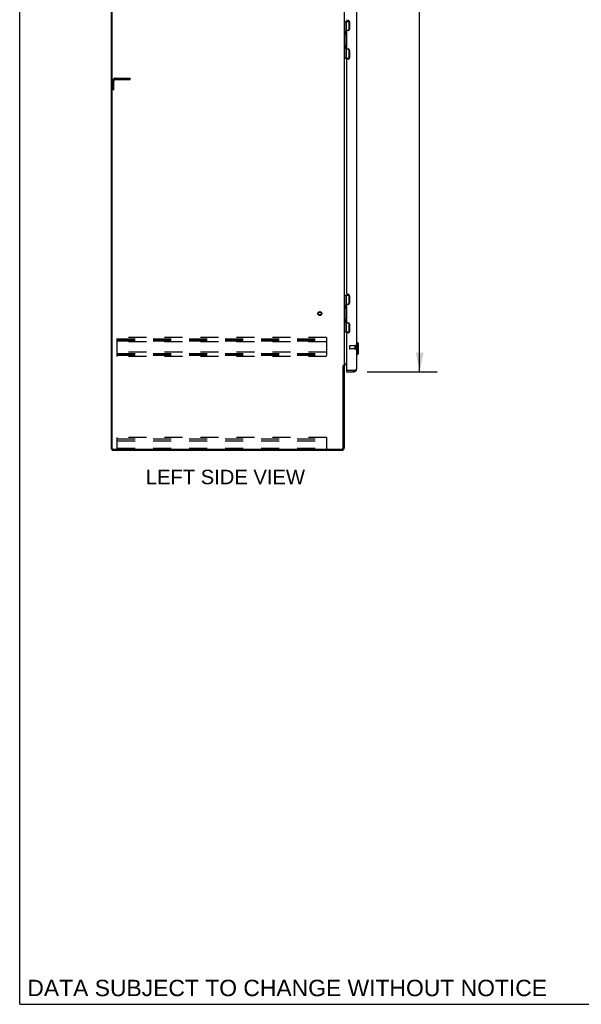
# Model space of a CAD drawing. Header units: inches. Extents: x 0 to 281, y 0 to 182.
# Tile 1 of 19: x 0 to 48, y 0 to 85. Entities that reach past the tile are written whole.
import ezdxf

# ---------------------------------------------------------------- set-up
doc = ezdxf.new("R2010")
doc.units = ezdxf.units.IN
doc.header["$LTSCALE"] = 15.47
doc.header["$MEASUREMENT"] = 0
doc.linetypes.add('HIDDEN', pattern=[0.2, 0.1, -0.1])
doc.layers.get('0').update_dxf_attribs({"linetype": 'CONTINUOUS'})
for name, color, linetype in [('02___PRT_ALL_AXES', 7, 'CONTINUOUS'), ('DEFAULT_2', 8, 'HIDDEN'), ('DIMENSIONS', 7, 'CONTINUOUS')]:
    doc.layers.add(name, color=color, linetype=linetype)
doc.styles.get("Standard").update_dxf_attribs({"font": 'arial.ttf'})
doc.dimstyles.new('DIMSTYLE_1', dxfattribs={"dimtxt": 1.240909, "dimasz": 1.654545, "dimexe": 0.09, "dimexo": 0.07, "dimgap": 0.0375, "dimtad": 0, "dimtih": 1, "dimtoh": 1, "dimzin": 4, "dimdsep": 46, "dimtxsty": 'Standard', "dimblk": '_FILLED', "dimblk1": '_FILLED', "dimblk2": '_FILLED', "dimcen": 0.09, "dimazin": 1, "dimtfac": 1, "dimtofl": 0, "dimtmove": 0, "dimatfit": 3, "dimldrblk": '_FILLED', "dimfxl": 0, "dimtolj": 1, "dimtzin": 4, "dimarcsym": 0})

# ---------------------------------------------------------------- blocks, each defined once
blk = doc.blocks.new('_FILLED')
at = {"color": 0, "linetype": 'ByBlock'}
blk.add_solid([(0, 0), (-1, 0.2), (-1, -0.2)], dxfattribs=at)
blk = doc.blocks.new('*D21')
at = {"layer": 'DIMENSIONS', "color": 2, "linetype": 'Continuous'}
for p, q in [((29.849, 134.789), (35.845, 134.789)), ((34.356, 134.789), (34.356, 96.316)), ((34.356, 54.289), (34.356, 91.973)), ((29.849, 54.289), (35.845, 54.289))]:
    blk.add_line(p, q, dxfattribs=at)
at = {"layer": 'DIMENSIONS', "color": 2, "linetype": 'Continuous', "xscale": 1.6545454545, "yscale": 1.6545454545, "zscale": 1.6545454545}
for p, rotation in [((34.356, 134.789), 90), ((34.356, 54.289), 270)]:
    blk.add_blockref('_FILLED', p, dxfattribs=dict(at, rotation=rotation))
at = {"layer": 'DIMENSIONS', "color": 2, "linetype": 'Continuous', "insert": (34.356, 95.695), "char_height": 1.2409, "width": 6.34755, "attachment_point": 2, "line_spacing_factor": 0.9}
blk.add_mtext('80.50\\PDOORS', dxfattribs=at)

msp = doc.modelspace()

# ---------------------------------------------------------------- linework, layer by layer
at = {"color": 7, "linetype": 'Continuous'}
for p, q in [((0, 0), (0, 182)), ((7.884, 47.643), (7.884, 137.435)), ((27.884, 84.363), (28.327, 84.363)), ((27.923, 81.214), (27.923, 84.363)), ((28.061, 83.574), (28.061, 84.363)), ((28.278, 84.363), (28.278, 83.597)), ((27.997, 83.51), (28.061, 83.574)), ((27.997, 83.51), (27.997, 83.248)), ((27.997, 83.248), (28.061, 83.185)), ((28.013, 83.232), (28.013, 83.526)), ((28.061, 82.393), (28.061, 83.185)), ((28.258, 83.586), (28.198, 83.586)), ((27.997, 82.329), (28.061, 82.393)), ((27.997, 82.067), (27.997, 82.329)), ((27.997, 82.067), (28.061, 82.003)), ((28.013, 82.051), (28.013, 82.345)), ((28.061, 81.214), (28.061, 82.003)), ((28.198, 81.991), (28.258, 81.991)), ((28.278, 81.98), (28.278, 81.214)), ((27.884, 81.214), (28.327, 81.214)), ((7.936, 78.935), (7.884, 78.935)), ((27.884, 60.863), (28.327, 60.863)), ((27.923, 57.714), (27.923, 60.863)), ((28.061, 60.074), (28.061, 60.863)), ((28.278, 60.863), (28.278, 60.097)), ((27.997, 60.01), (28.061, 60.074)), ((27.997, 60.01), (27.997, 59.748)), ((28.013, 59.732), (28.013, 60.026)), ((28.258, 60.086), (28.198, 60.086)), ((27.997, 59.748), (28.061, 59.685)), ((28.061, 58.893), (28.061, 59.685)), ((27.997, 58.829), (28.061, 58.893)), ((27.997, 58.567), (27.997, 58.829)), ((27.997, 58.567), (28.061, 58.503)), ((28.013, 58.551), (28.013, 58.845)), ((28.061, 57.714), (28.061, 58.503)), ((28.198, 58.491), (28.258, 58.491)), ((28.278, 58.48), (28.278, 57.714)), ((27.884, 57.714), (28.327, 57.714)), ((28.977, 56.84), (28.938, 56.84)), ((29.095, 56.722), (28.977, 56.84)), ((28.977, 55.738), (28.977, 56.84)), ((29.095, 55.856), (29.095, 56.722)), ((29.095, 55.856), (28.977, 55.738)), ((28.977, 55.738), (28.938, 55.738)), ((27.78, 54.779), (27.884, 54.779)), ((28.084, 54.393), (28.104, 54.393)), ((28.084, 54.393), (28.084, 54.289)), ((28.691, 54.289), (28.691, 54.393)), ((7.884, 47.643), (7.999, 47.643)), ((7.936, 47.643), (7.936, 47.539)), ((0, 0), (281.273, 0))]:
    msp.add_line(p, q, dxfattribs=at)
at = {"color": 3, "linetype": 'Continuous'}
for p, q in [((7.936, 47.705), (7.936, 137.372)), ((28.938, 134.542), (28.938, 54.535)), ((27.884, 134.246), (27.884, 54.831)), ((28.144, 84.454), (28.204, 84.454)), ((28.334, 84.324), (28.334, 83.704)), ((28.084, 83.514), (28.084, 82.063)), ((28.204, 83.574), (28.144, 83.574)), ((28.144, 82.003), (28.204, 82.003)), ((28.334, 81.873), (28.334, 81.253)), ((28.084, 81.063), (28.084, 61.014)), ((28.204, 81.123), (28.144, 81.123)), ((28.144, 60.954), (28.204, 60.954)), ((28.084, 60.014), (28.084, 58.563)), ((28.204, 60.074), (28.144, 60.074)), ((28.334, 60.824), (28.334, 60.204)), ((28.144, 58.503), (28.204, 58.503)), ((28.334, 58.373), (28.334, 57.753)), ((28.084, 57.563), (28.084, 54.413)), ((28.204, 57.623), (28.144, 57.623)), ((27.924, 54.987), (28.084, 54.987)), ((28.084, 54.935), (28.027, 54.935)), ((27.78, 47.786), (27.78, 54.79)), ((27.884, 54.831), (27.809, 54.831)), ((27.884, 54.792), (27.884, 47.785)), ((28.084, 54.289), (28.691, 54.289)), ((28.691, 54.393), (28.104, 54.393)), ((28.691, 54.393), (28.723, 54.405)), ((27.638, 47.539), (7.936, 47.539)), ((7.999, 47.643), (27.637, 47.643))]:
    msp.add_line(p, q, dxfattribs=at)
for points in [[(27.904, 54.963), (27.899, 54.961), (27.897, 54.96), (27.894, 54.958), (27.892, 54.957), (27.89, 54.955), (27.888, 54.954), (27.886, 54.952), (27.885, 54.951), (27.885, 54.949), (27.884, 54.947), (27.884, 54.946)], [(27.924, 54.987), (27.924, 54.984), (27.924, 54.982), (27.924, 54.98), (27.923, 54.979), (27.922, 54.977), (27.921, 54.975), (27.919, 54.973), (27.918, 54.972), (27.916, 54.97), (27.914, 54.969), (27.912, 54.967), (27.909, 54.966), (27.907, 54.965), (27.904, 54.963)], [(27.793, 54.812), (27.791, 54.808), (27.79, 54.807), (27.79, 54.805), (27.789, 54.803), (27.788, 54.802), (27.786, 54.8), (27.785, 54.798), (27.784, 54.796), (27.783, 54.795), (27.782, 54.793), (27.78, 54.79)], [(27.809, 54.831), (27.808, 54.83), (27.806, 54.828), (27.804, 54.826), (27.802, 54.825), (27.801, 54.823), (27.8, 54.822), (27.799, 54.821), (27.798, 54.819), (27.797, 54.818), (27.796, 54.817), (27.795, 54.815), (27.794, 54.814), (27.793, 54.812)], [(28.723, 54.405), (28.739, 54.41), (28.755, 54.416), (28.77, 54.422)], [(28.77, 54.422), (28.785, 54.428), (28.8, 54.434), (28.814, 54.44), (28.828, 54.446), (28.841, 54.452), (28.854, 54.458), (28.865, 54.464), (28.876, 54.47), (28.887, 54.476), (28.896, 54.482), (28.905, 54.488), (28.912, 54.494), (28.919, 54.5), (28.924, 54.505), (28.929, 54.511), (28.933, 54.517), (28.935, 54.523), (28.937, 54.529), (28.938, 54.535)]]:
    msp.add_lwpolyline(points, dxfattribs=at)
for centre, radius, start, end in [((28.144, 84.514), 0.06, 179.99992, 270), ((28.204, 84.324), 0.13, 0, 90), ((28.204, 83.704), 0.13, 270, 360), ((28.144, 83.514), 0.06, 90, 179.99985), ((28.144, 82.063), 0.06, 179.99992, 270), ((28.204, 81.873), 0.13, 0, 90), ((28.204, 81.253), 0.13, 270, 360), ((28.144, 81.063), 0.06, 90, 179.99985), ((28.144, 61.014), 0.06, 179.99992, 270), ((28.204, 60.824), 0.13, 0, 90), ((28.144, 60.014), 0.06, 90, 179.99985), ((28.204, 60.204), 0.13, 270, 360), ((28.144, 58.563), 0.06, 179.99992, 270), ((28.204, 58.373), 0.13, 0, 90), ((28.144, 57.563), 0.06, 90, 179.99985), ((28.204, 57.753), 0.13, 270, 360), ((28.027, 54.792), 0.142, 90, 180), ((28.104, 54.413), 0.02, 180, 270), ((28.691, 54.535), 0.246, 270, 360), ((7.999, 47.705), 0.0625, 180, 270), ((27.637, 47.786), 0.143, 270, 360), ((27.638, 47.785), 0.246, 270, 360)]:
    msp.add_arc(centre, radius, start, end, dxfattribs=at)
at = {"color": 7, "linetype": 'Continuous'}
for centre, radius, start, end in [((27.998, 83.482), 0.116, 34.38304, 57.15809), ((27.998, 83.276), 0.116, 302.84191, 317.28032), ((28.534, 83.009), 0.472, 162.30808, 180), ((28.534, 82.568), 0.472, 180, 197.69192), ((27.998, 82.301), 0.116, 42.71968, 57.15809), ((27.998, 82.095), 0.116, 302.84191, 325.61488), ((27.998, 59.982), 0.116, 34.38304, 57.15809), ((27.998, 59.776), 0.116, 302.84191, 317.28032), ((28.534, 59.509), 0.472, 162.30808, 180), ((28.534, 59.068), 0.472, 180, 197.69192), ((27.998, 58.801), 0.116, 42.71968, 57.15809), ((27.998, 58.595), 0.116, 302.84191, 325.61488), ((28.691, 54.535), 0.142, 270, 311.33874), ((28.774, 54.679), 0.26, 267.38818, 270)]:
    msp.add_arc(centre, radius, start, end, dxfattribs=at)
at = {"layer": '02___PRT_ALL_AXES', "color": 8, "linetype": 'HIDDEN'}
for p, q in [((28.791, 56.517), (28.344, 56.517)), ((28.791, 56.269), (28.344, 56.269)), ((28.791, 56.517), (28.791, 56.269))]:
    msp.add_line(p, q, dxfattribs=at)
msp.add_circle((25.78, 59.289), 0.124, dxfattribs=at)
at = {"layer": 'DEFAULT_2', "color": 8, "linetype": 'HIDDEN'}
for p, q in [((8.235, 79.497), (9.488, 79.497)), ((9.488, 79.393), (9.488, 79.497)), ((7.988, 78.497), (7.988, 79.251)), ((8.092, 78.497), (8.092, 79.251)), ((8.235, 79.393), (9.488, 79.393)), ((8.092, 78.497), (7.988, 78.497)), ((26.363, 57.226), (8.363, 57.226)), ((8.363, 55.601), (8.363, 57.226)), ((8.363, 57.122), (26.363, 57.122)), ((8.363, 57.032), (26.363, 57.032)), ((8.363, 56.955), (26.363, 56.955)), ((26.363, 56.851), (8.363, 56.851)), ((26.363, 57.226), (26.363, 55.601)), ((26.363, 55.976), (8.363, 55.976)), ((8.363, 55.872), (26.363, 55.872)), ((8.363, 55.782), (26.363, 55.782)), ((28.334, 56.507), (28.334, 56.279)), ((28.791, 56.535), (28.791, 56.251)), ((28.834, 56.535), (28.834, 56.251)), ((8.363, 55.705), (26.363, 55.705)), ((26.363, 55.601), (8.363, 55.601)), ((26.363, 48.643), (8.363, 48.643)), ((8.363, 47.643), (8.363, 48.643)), ((8.363, 48.539), (26.363, 48.539)), ((8.363, 48.538), (26.363, 48.538)), ((8.363, 48.361), (26.363, 48.361)), ((26.363, 48.643), (26.363, 47.643)), ((8.363, 47.747), (26.363, 47.747))]:
    msp.add_line(p, q, dxfattribs=at)
for radius in [0.164, 0.124]:
    msp.add_circle((25.78, 59.289), radius, dxfattribs=at)
for centre, radius, start, end in [((8.235, 79.251), 0.246, 90, 180), ((8.235, 79.251), 0.142, 90, 180), ((28.344, 56.507), 0.01, 90, 180), ((28.344, 56.279), 0.01, 180, 270), ((28.812, 56.535), 0.0215, 0, 180), ((28.812, 56.251), 0.0215, 180, 360)]:
    msp.add_arc(centre, radius, start, end, dxfattribs=at)

# ---------------------------------------------------------------- texts
at = {"layer": 'DIMENSIONS', "color": 2, "linetype": 'Continuous', "attachment_point": 2, "line_spacing_factor": 0.9}
for s, insert, char_height, width in [('LEFT SIDE VIEW', (17.669, 45.881), 1.24091, 13.64539), ('DATA SUBJECT TO CHANGE WITHOUT NOTICE', (22.978, 2.106), 1.40636, 44.55402)]:
    msp.add_mtext(s, dxfattribs=dict(at, insert=insert, char_height=char_height, width=width))

# ---------------------------------------------------------------- dimensions: what is measured, and where the dimension line sits
at = {"layer": 'DIMENSIONS', "color": 2, "linetype": 'Continuous'}
dim = msp.add_linear_dim(base=(34.356, 54.289), p1=(29.779, 134.789), p2=(29.779, 54.289), angle=270, text='<>\\PDOORS', dimstyle='DIMSTYLE_1', dxfattribs=at)
dim.commit()
dim.dimension.update_dxf_attribs({"geometry": '*D21', "text_midpoint": (34.356, 94.144), "dimtype": 160})

doc.saveas('drawing.dxf')
